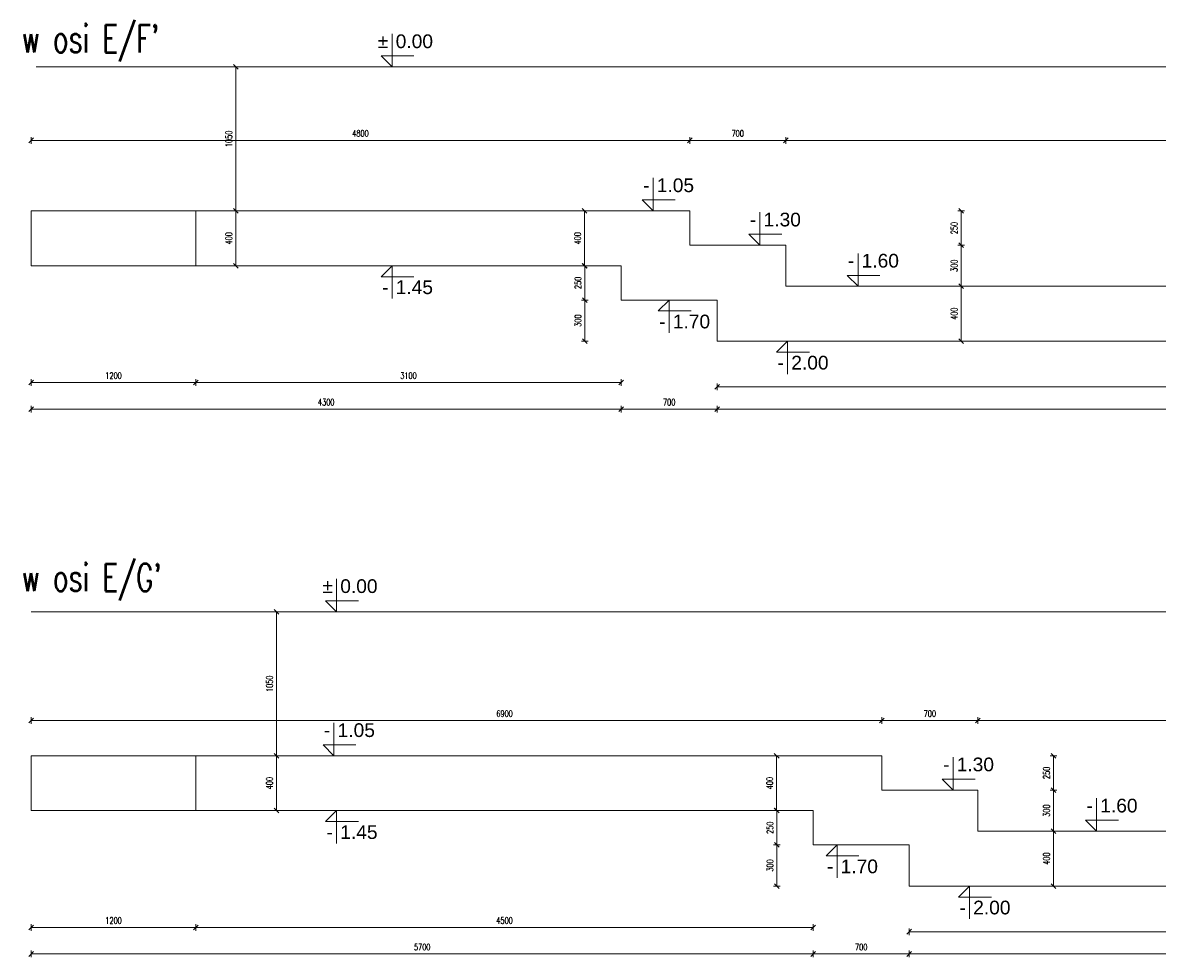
# Model space of a CAD drawing. Extents: x 40861 to 114399, y -71497 to -5875.
# Tile 7 of 45: x 74976 to 83246, y -71497 to -64683. Entities that reach past the tile are written whole.
import ezdxf
from ezdxf.enums import TextEntityAlignment as Align

# ---------------------------------------------------------------- set-up
doc = ezdxf.new("R2010")
doc.units = 0
doc.header["$LTSCALE"] = 10
doc.header["$MEASUREMENT"] = 0
doc.linetypes.add('HIDDEN', pattern=[0.375, 0.25, -0.125])
doc.layers.add('AutoCAD_Structural_Detailing_symbole graficzne', color=7, linetype='Continuous')
for name, color, linetype, lineweight in [('P-Linia4', 253, 'Continuous', 5), ('P-Opis fundamenty', 193, 'Continuous', 9), ('P-Przerywana', 13, 'HIDDEN', 9), ('P-Wymiar', 254, 'Continuous', 9)]:
    doc.layers.add(name, color=color, linetype=linetype, lineweight=lineweight)
doc.styles.add('ROMANS', font='romans.shx', dxfattribs={"width": 0.7})
doc.styles.add('style1', font='arial.ttf')
doc.dimstyles.new('A25', dxfattribs={"dimscale": 27, "dimtxt": 1.75, "dimasz": 0.05, "dimexe": 0, "dimexo": 0, "dimgap": 1, "dimtad": 1, "dimdec": 4, "dimrnd": 1, "dimdsep": 46, "dimtxsty": 'ROMANS', "dimblk": '[[[[[[[[', "dimcen": 2, "dimdle": 2, "dimse1": 1, "dimse2": 1, "dimclrd": 256, "dimclrt": 1, "dimadec": 0, "dimazin": 0, "dimtfac": 1, "dimtdec": 4, "dimtix": 1, "dimtmove": 2, "dimatfit": 3, "dimldrblk": '[[[[[[[[', "dimfxl": 0, "dimtvp": 0.6, "dimtolj": 1, "dimlwd": -1, "dimarcsym": 0})

# ---------------------------------------------------------------- blocks, each defined once
blk = doc.blocks.new('[[[[[[[[')
at = {"layer": 'P-Wymiar'}
for p, q in [((-12.7, -12.7), (12.7, 12.7)), ((0, 0), (-4.6, 0)), ((0, 18), (0, -18))]:
    blk.add_line(p, q, dxfattribs=at)
blk = doc.blocks.new('*D665')
at = {"layer": 'Defpoints', "color": 0}
for p in [(79338, -66454.9), (79073.8, -66704.9), (79338, -66704.9)]:
    blk.add_point(p, dxfattribs=at)
at = {"layer": 'P-Wymiar', "transparency": 16777216}
blk.add_line((79073.8, -66456.2), (79073.8, -66703.5), dxfattribs=at)
at = {"layer": 'P-Wymiar', "transparency": 16777216, "xscale": 1.35, "yscale": 1.35, "zscale": 1.35}
for p, rotation in [((79073.8, -66454.9), 90), ((79073.8, -66704.9), 270)]:
    blk.add_blockref('[[[[[[[[', p, dxfattribs=dict(at, rotation=rotation))
at = {"layer": 'P-Wymiar', "color": 1, "transparency": 16777216, "insert": (79023.2, -66579.9), "char_height": 47.25, "attachment_point": 5, "rotation": 90, "style": 'ROMANS'}
blk.add_mtext('\\A1;250', dxfattribs=at)
blk = doc.blocks.new('*D666')
at = {"layer": 'Defpoints', "color": 0}
for p in [(79338, -66704.9), (79073.8, -67004.9), (80038, -67004.9)]:
    blk.add_point(p, dxfattribs=at)
at = {"layer": 'P-Wymiar', "transparency": 16777216}
blk.add_line((79073.8, -66706.2), (79073.8, -67003.5), dxfattribs=at)
at = {"layer": 'P-Wymiar', "transparency": 16777216, "xscale": 1.35, "yscale": 1.35, "zscale": 1.35}
for p, rotation in [((79073.8, -66704.9), 90), ((79073.8, -67004.9), 270)]:
    blk.add_blockref('[[[[[[[[', p, dxfattribs=dict(at, rotation=rotation))
at = {"layer": 'P-Wymiar', "color": 1, "transparency": 16777216, "insert": (79023.2, -66854.9), "char_height": 47.25, "attachment_point": 5, "rotation": 90, "style": 'ROMANS'}
blk.add_mtext('\\A1;300', dxfattribs=at)
blk = doc.blocks.new('*D667')
at = {"layer": 'Defpoints', "color": 0}
for p in [(79838, -66054.9), (79838, -66304.9), (81816.5, -66304.9)]:
    blk.add_point(p, dxfattribs=at)
at = {"layer": 'P-Wymiar', "transparency": 16777216}
blk.add_line((81816.5, -66056.2), (81816.5, -66303.5), dxfattribs=at)
at = {"layer": 'P-Wymiar', "transparency": 16777216, "xscale": 1.35, "yscale": 1.35, "zscale": 1.35}
for p, rotation in [((81816.5, -66054.9), 90), ((81816.5, -66304.9), 270)]:
    blk.add_blockref('[[[[[[[[', p, dxfattribs=dict(at, rotation=rotation))
at = {"layer": 'P-Wymiar', "color": 1, "transparency": 16777216, "insert": (81765.9, -66179.9), "char_height": 47.25, "attachment_point": 5, "rotation": 90, "style": 'ROMANS'}
blk.add_mtext('\\A1;250', dxfattribs=at)
blk = doc.blocks.new('*D668')
at = {"layer": 'Defpoints', "color": 0}
for p in [(79838, -66304.9), (81691.7, -66604.9), (81816.5, -66604.9)]:
    blk.add_point(p, dxfattribs=at)
at = {"layer": 'P-Wymiar', "transparency": 16777216}
blk.add_line((81816.5, -66306.2), (81816.5, -66603.5), dxfattribs=at)
at = {"layer": 'P-Wymiar', "transparency": 16777216, "xscale": 1.35, "yscale": 1.35, "zscale": 1.35}
for p, rotation in [((81816.5, -66304.9), 90), ((81816.5, -66604.9), 270)]:
    blk.add_blockref('[[[[[[[[', p, dxfattribs=dict(at, rotation=rotation))
at = {"layer": 'P-Wymiar', "color": 1, "transparency": 16777216, "insert": (81765.9, -66454.9), "char_height": 47.25, "attachment_point": 5, "rotation": 90, "style": 'ROMANS'}
blk.add_mtext('\\A1;300', dxfattribs=at)
blk = doc.blocks.new('*D669')
at = {"layer": 'Defpoints', "color": 0}
for p in [(75038, -66454.9), (79338, -66454.9), (79338, -67500.2)]:
    blk.add_point(p, dxfattribs=at)
at = {"layer": 'P-Wymiar', "transparency": 16777216}
blk.add_line((75039.4, -67500.2), (79336.7, -67500.2), dxfattribs=at)
at = {"layer": 'P-Wymiar', "transparency": 16777216, "xscale": 1.35, "yscale": 1.35, "zscale": 1.35, "rotation": 180}
blk.add_blockref('[[[[[[[[', (75038, -67500.2), dxfattribs=at)
at = {"layer": 'P-Wymiar', "transparency": 16777216, "xscale": 1.35, "yscale": 1.35, "zscale": 1.35}
blk.add_blockref('[[[[[[[[', (79338, -67500.2), dxfattribs=at)
at = {"layer": 'P-Wymiar', "color": 1, "transparency": 16777216, "insert": (77188, -67449.6), "char_height": 47.25, "attachment_point": 5, "style": 'ROMANS'}
blk.add_mtext('\\A1;4300', dxfattribs=at)
blk = doc.blocks.new('*D670')
at = {"layer": 'Defpoints', "color": 0}
for p in [(79338, -66454.9), (80038, -67004.9), (80038, -67500.2)]:
    blk.add_point(p, dxfattribs=at)
at = {"layer": 'P-Wymiar', "transparency": 16777216}
blk.add_line((79339.4, -67500.2), (80036.7, -67500.2), dxfattribs=at)
at = {"layer": 'P-Wymiar', "transparency": 16777216, "xscale": 1.35, "yscale": 1.35, "zscale": 1.35, "rotation": 180}
blk.add_blockref('[[[[[[[[', (79338, -67500.2), dxfattribs=at)
at = {"layer": 'P-Wymiar', "transparency": 16777216, "xscale": 1.35, "yscale": 1.35, "zscale": 1.35}
blk.add_blockref('[[[[[[[[', (80038, -67500.2), dxfattribs=at)
at = {"layer": 'P-Wymiar', "color": 1, "transparency": 16777216, "insert": (79688, -67449.6), "char_height": 47.25, "attachment_point": 5, "style": 'ROMANS'}
blk.add_mtext('\\A1;700', dxfattribs=at)
blk = doc.blocks.new('*D671')
at = {"layer": 'Defpoints', "color": 0}
for p in [(80038, -67004.9), (90333, -67004.9), (90333, -67500.2)]:
    blk.add_point(p, dxfattribs=at)
at = {"layer": 'P-Wymiar', "transparency": 16777216}
blk.add_line((80039.4, -67500.2), (90331.7, -67500.2), dxfattribs=at)
at = {"layer": 'P-Wymiar', "transparency": 16777216, "xscale": 1.35, "yscale": 1.35, "zscale": 1.35, "rotation": 180}
blk.add_blockref('[[[[[[[[', (80038, -67500.2), dxfattribs=at)
at = {"layer": 'P-Wymiar', "transparency": 16777216, "xscale": 1.35, "yscale": 1.35, "zscale": 1.35}
blk.add_blockref('[[[[[[[[', (90333, -67500.2), dxfattribs=at)
at = {"layer": 'P-Wymiar', "color": 1, "transparency": 16777216, "insert": (85185.5, -67449.6), "char_height": 47.25, "attachment_point": 5, "style": 'ROMANS'}
blk.add_mtext('\\A1;10295', dxfattribs=at)
blk = doc.blocks.new('*D673')
at = {"layer": 'Defpoints', "color": 0}
for p in [(80038, -67004.9), (89133, -67004.9), (80038, -67337.7)]:
    blk.add_point(p, dxfattribs=at)
at = {"layer": 'P-Wymiar', "transparency": 16777216}
blk.add_line((89131.7, -67337.7), (80039.4, -67337.7), dxfattribs=at)
at = {"layer": 'P-Wymiar', "transparency": 16777216, "xscale": 1.35, "yscale": 1.35, "zscale": 1.35, "rotation": 180}
blk.add_blockref('[[[[[[[[', (80038, -67337.7), dxfattribs=at)
at = {"layer": 'P-Wymiar', "transparency": 16777216, "xscale": 1.35, "yscale": 1.35, "zscale": 1.35}
blk.add_blockref('[[[[[[[[', (89133, -67337.7), dxfattribs=at)
at = {"layer": 'P-Wymiar', "color": 1, "transparency": 16777216, "insert": (84585.5, -67287.1), "char_height": 47.25, "attachment_point": 5, "style": 'ROMANS'}
blk.add_mtext('\\A1;9095', dxfattribs=at)
blk = doc.blocks.new('*D674')
at = {"layer": 'Defpoints', "color": 0}
for p in [(76238, -66454.9), (79338, -66454.9), (76238, -67306.8)]:
    blk.add_point(p, dxfattribs=at)
at = {"layer": 'P-Wymiar', "transparency": 16777216}
blk.add_line((79336.7, -67306.8), (76239.4, -67306.8), dxfattribs=at)
at = {"layer": 'P-Wymiar', "transparency": 16777216, "xscale": 1.35, "yscale": 1.35, "zscale": 1.35, "rotation": 180}
blk.add_blockref('[[[[[[[[', (76238, -67306.8), dxfattribs=at)
at = {"layer": 'P-Wymiar', "transparency": 16777216, "xscale": 1.35, "yscale": 1.35, "zscale": 1.35}
blk.add_blockref('[[[[[[[[', (79338, -67306.8), dxfattribs=at)
at = {"layer": 'P-Wymiar', "color": 1, "transparency": 16777216, "insert": (77788, -67256.2), "char_height": 47.25, "attachment_point": 5, "style": 'ROMANS'}
blk.add_mtext('\\A1;3100', dxfattribs=at)
blk = doc.blocks.new('*D675')
at = {"layer": 'Defpoints', "color": 0}
for p in [(75038, -66454.9), (76238, -66454.9), (75038, -67306.8)]:
    blk.add_point(p, dxfattribs=at)
at = {"layer": 'P-Wymiar', "transparency": 16777216}
blk.add_line((76236.7, -67306.8), (75039.4, -67306.8), dxfattribs=at)
at = {"layer": 'P-Wymiar', "transparency": 16777216, "xscale": 1.35, "yscale": 1.35, "zscale": 1.35, "rotation": 180}
blk.add_blockref('[[[[[[[[', (75038, -67306.8), dxfattribs=at)
at = {"layer": 'P-Wymiar', "transparency": 16777216, "xscale": 1.35, "yscale": 1.35, "zscale": 1.35}
blk.add_blockref('[[[[[[[[', (76238, -67306.8), dxfattribs=at)
at = {"layer": 'P-Wymiar', "color": 1, "transparency": 16777216, "insert": (75638, -67256.2), "char_height": 47.25, "attachment_point": 5, "style": 'ROMANS'}
blk.add_mtext('\\A1;1200', dxfattribs=at)
blk = doc.blocks.new('*D676')
at = {"layer": 'Defpoints', "color": 0}
for p in [(78886.9, -66054.9), (79071.7, -66054.9), (78886.9, -66454.9)]:
    blk.add_point(p, dxfattribs=at)
at = {"layer": 'P-Wymiar', "transparency": 16777216}
blk.add_line((79071.7, -66453.5), (79071.7, -66056.2), dxfattribs=at)
at = {"layer": 'P-Wymiar', "transparency": 16777216, "xscale": 1.35, "yscale": 1.35, "zscale": 1.35}
for p, rotation in [((79071.7, -66054.9), 90), ((79071.7, -66454.9), 270)]:
    blk.add_blockref('[[[[[[[[', p, dxfattribs=dict(at, rotation=rotation))
at = {"layer": 'P-Wymiar', "color": 1, "transparency": 16777216, "insert": (79021, -66254.9), "char_height": 47.25, "attachment_point": 5, "rotation": 90, "style": 'ROMANS'}
blk.add_mtext('\\A1;400', dxfattribs=at)
blk = doc.blocks.new('*D677')
at = {"layer": 'Defpoints', "color": 0}
for p in [(81550.8, -66604.9), (81550.8, -67004.9), (81815.9, -67004.9)]:
    blk.add_point(p, dxfattribs=at)
at = {"layer": 'P-Wymiar', "transparency": 16777216}
blk.add_line((81815.9, -66606.2), (81815.9, -67003.5), dxfattribs=at)
at = {"layer": 'P-Wymiar', "transparency": 16777216, "xscale": 1.35, "yscale": 1.35, "zscale": 1.35}
for p, rotation in [((81815.9, -66604.9), 90), ((81815.9, -67004.9), 270)]:
    blk.add_blockref('[[[[[[[[', p, dxfattribs=dict(at, rotation=rotation))
at = {"layer": 'P-Wymiar', "color": 1, "transparency": 16777216, "insert": (81765.3, -66804.9), "char_height": 47.25, "attachment_point": 5, "rotation": 90, "style": 'ROMANS'}
blk.add_mtext('\\A1;400', dxfattribs=at)
blk = doc.blocks.new('*D678')
at = {"layer": 'Defpoints', "color": 0}
for p in [(79838, -65540.6), (75038, -66054.9), (79838, -66054.9)]:
    blk.add_point(p, dxfattribs=at)
at = {"layer": 'P-Wymiar', "transparency": 16777216}
blk.add_line((75039.4, -65540.6), (79836.7, -65540.6), dxfattribs=at)
at = {"layer": 'P-Wymiar', "transparency": 16777216, "xscale": 1.35, "yscale": 1.35, "zscale": 1.35, "rotation": 180}
blk.add_blockref('[[[[[[[[', (75038, -65540.6), dxfattribs=at)
at = {"layer": 'P-Wymiar', "transparency": 16777216, "xscale": 1.35, "yscale": 1.35, "zscale": 1.35}
blk.add_blockref('[[[[[[[[', (79838, -65540.6), dxfattribs=at)
at = {"layer": 'P-Wymiar', "color": 1, "transparency": 16777216, "insert": (77438, -65489.9), "char_height": 47.25, "attachment_point": 5, "style": 'ROMANS'}
blk.add_mtext('\\A1;4800', dxfattribs=at)
blk = doc.blocks.new('*D679')
at = {"layer": 'Defpoints', "color": 0}
for p in [(80538, -65540.6), (79838, -66054.9), (80538, -66304.9)]:
    blk.add_point(p, dxfattribs=at)
at = {"layer": 'P-Wymiar', "transparency": 16777216}
blk.add_line((79839.4, -65540.6), (80536.7, -65540.6), dxfattribs=at)
at = {"layer": 'P-Wymiar', "transparency": 16777216, "xscale": 1.35, "yscale": 1.35, "zscale": 1.35, "rotation": 180}
blk.add_blockref('[[[[[[[[', (79838, -65540.6), dxfattribs=at)
at = {"layer": 'P-Wymiar', "transparency": 16777216, "xscale": 1.35, "yscale": 1.35, "zscale": 1.35}
blk.add_blockref('[[[[[[[[', (80538, -65540.6), dxfattribs=at)
at = {"layer": 'P-Wymiar', "color": 1, "transparency": 16777216, "insert": (80188, -65489.9), "char_height": 47.25, "attachment_point": 5, "style": 'ROMANS'}
blk.add_mtext('\\A1;700', dxfattribs=at)
blk = doc.blocks.new('*D680')
at = {"layer": 'Defpoints', "color": 0}
for p in [(90333, -65540.6), (80538, -66304.9), (90333, -66604.9)]:
    blk.add_point(p, dxfattribs=at)
at = {"layer": 'P-Wymiar', "transparency": 16777216}
blk.add_line((80539.4, -65540.6), (90331.7, -65540.6), dxfattribs=at)
at = {"layer": 'P-Wymiar', "transparency": 16777216, "xscale": 1.35, "yscale": 1.35, "zscale": 1.35, "rotation": 180}
blk.add_blockref('[[[[[[[[', (80538, -65540.6), dxfattribs=at)
at = {"layer": 'P-Wymiar', "transparency": 16777216, "xscale": 1.35, "yscale": 1.35, "zscale": 1.35}
blk.add_blockref('[[[[[[[[', (90333, -65540.6), dxfattribs=at)
at = {"layer": 'P-Wymiar', "color": 1, "transparency": 16777216, "insert": (85435.5, -65489.9), "char_height": 47.25, "attachment_point": 5, "style": 'ROMANS'}
blk.add_mtext('\\A1;9795', dxfattribs=at)
blk = doc.blocks.new('*D681')
at = {"layer": 'Defpoints', "color": 0}
for p in [(80738, -70427.6), (80473.8, -70677.6), (80738, -70677.6)]:
    blk.add_point(p, dxfattribs=at)
at = {"layer": 'P-Wymiar', "transparency": 16777216}
blk.add_line((80473.8, -70429), (80473.8, -70676.3), dxfattribs=at)
at = {"layer": 'P-Wymiar', "transparency": 16777216, "xscale": 1.35, "yscale": 1.35, "zscale": 1.35}
for p, rotation in [((80473.8, -70427.6), 90), ((80473.8, -70677.6), 270)]:
    blk.add_blockref('[[[[[[[[', p, dxfattribs=dict(at, rotation=rotation))
at = {"layer": 'P-Wymiar', "color": 1, "transparency": 16777216, "insert": (80423.2, -70552.6), "char_height": 47.25, "attachment_point": 5, "rotation": 90, "style": 'ROMANS'}
blk.add_mtext('\\A1;250', dxfattribs=at)
blk = doc.blocks.new('*D682')
at = {"layer": 'Defpoints', "color": 0}
for p in [(80738, -70677.6), (80473.8, -70977.6), (81438, -70977.6)]:
    blk.add_point(p, dxfattribs=at)
at = {"layer": 'P-Wymiar', "transparency": 16777216}
blk.add_line((80473.8, -70679), (80473.8, -70976.3), dxfattribs=at)
at = {"layer": 'P-Wymiar', "transparency": 16777216, "xscale": 1.35, "yscale": 1.35, "zscale": 1.35}
for p, rotation in [((80473.8, -70677.6), 90), ((80473.8, -70977.6), 270)]:
    blk.add_blockref('[[[[[[[[', p, dxfattribs=dict(at, rotation=rotation))
at = {"layer": 'P-Wymiar', "color": 1, "transparency": 16777216, "insert": (80423.2, -70827.6), "char_height": 47.25, "attachment_point": 5, "rotation": 90, "style": 'ROMANS'}
blk.add_mtext('\\A1;300', dxfattribs=at)
blk = doc.blocks.new('*D683')
at = {"layer": 'Defpoints', "color": 0}
for p in [(81910.7, -70027.6), (81910.7, -70277.6), (82489.2, -70277.6)]:
    blk.add_point(p, dxfattribs=at)
at = {"layer": 'P-Wymiar', "transparency": 16777216}
blk.add_line((82489.2, -70029), (82489.2, -70276.3), dxfattribs=at)
at = {"layer": 'P-Wymiar', "transparency": 16777216, "xscale": 1.35, "yscale": 1.35, "zscale": 1.35}
for p, rotation in [((82489.2, -70027.6), 90), ((82489.2, -70277.6), 270)]:
    blk.add_blockref('[[[[[[[[', p, dxfattribs=dict(at, rotation=rotation))
at = {"layer": 'P-Wymiar', "color": 1, "transparency": 16777216, "insert": (82438.6, -70152.6), "char_height": 47.25, "attachment_point": 5, "rotation": 90, "style": 'ROMANS'}
blk.add_mtext('\\A1;250', dxfattribs=at)
blk = doc.blocks.new('*D684')
at = {"layer": 'Defpoints', "color": 0}
for p in [(81910.7, -70277.6), (82364.4, -70577.6), (82489.2, -70577.6)]:
    blk.add_point(p, dxfattribs=at)
at = {"layer": 'P-Wymiar', "transparency": 16777216}
blk.add_line((82489.2, -70279), (82489.2, -70576.3), dxfattribs=at)
at = {"layer": 'P-Wymiar', "transparency": 16777216, "xscale": 1.35, "yscale": 1.35, "zscale": 1.35}
for p, rotation in [((82489.2, -70277.6), 90), ((82489.2, -70577.6), 270)]:
    blk.add_blockref('[[[[[[[[', p, dxfattribs=dict(at, rotation=rotation))
at = {"layer": 'P-Wymiar', "color": 1, "transparency": 16777216, "insert": (82438.6, -70427.6), "char_height": 47.25, "attachment_point": 5, "rotation": 90, "style": 'ROMANS'}
blk.add_mtext('\\A1;300', dxfattribs=at)
blk = doc.blocks.new('*D685')
at = {"layer": 'Defpoints', "color": 0}
for p in [(75038, -70427.6), (80738, -70427.6), (80738, -71473)]:
    blk.add_point(p, dxfattribs=at)
at = {"layer": 'P-Wymiar', "transparency": 16777216}
blk.add_line((75039.4, -71473), (80736.7, -71473), dxfattribs=at)
at = {"layer": 'P-Wymiar', "transparency": 16777216, "xscale": 1.35, "yscale": 1.35, "zscale": 1.35, "rotation": 180}
blk.add_blockref('[[[[[[[[', (75038, -71473), dxfattribs=at)
at = {"layer": 'P-Wymiar', "transparency": 16777216, "xscale": 1.35, "yscale": 1.35, "zscale": 1.35}
blk.add_blockref('[[[[[[[[', (80738, -71473), dxfattribs=at)
at = {"layer": 'P-Wymiar', "color": 1, "transparency": 16777216, "insert": (77888, -71422.4), "char_height": 47.25, "attachment_point": 5, "style": 'ROMANS'}
blk.add_mtext('\\A1;5700', dxfattribs=at)
blk = doc.blocks.new('*D686')
at = {"layer": 'Defpoints', "color": 0}
for p in [(80738, -70427.6), (81438, -70977.6), (81438, -71473)]:
    blk.add_point(p, dxfattribs=at)
at = {"layer": 'P-Wymiar', "transparency": 16777216}
blk.add_line((80739.4, -71473), (81436.7, -71473), dxfattribs=at)
at = {"layer": 'P-Wymiar', "transparency": 16777216, "xscale": 1.35, "yscale": 1.35, "zscale": 1.35, "rotation": 180}
blk.add_blockref('[[[[[[[[', (80738, -71473), dxfattribs=at)
at = {"layer": 'P-Wymiar', "transparency": 16777216, "xscale": 1.35, "yscale": 1.35, "zscale": 1.35}
blk.add_blockref('[[[[[[[[', (81438, -71473), dxfattribs=at)
at = {"layer": 'P-Wymiar', "color": 1, "transparency": 16777216, "insert": (81088, -71422.4), "char_height": 47.25, "attachment_point": 5, "style": 'ROMANS'}
blk.add_mtext('\\A1;700', dxfattribs=at)
blk = doc.blocks.new('*D687')
at = {"layer": 'Defpoints', "color": 0}
for p in [(81438, -70977.6), (90333, -70977.6), (90333, -71473)]:
    blk.add_point(p, dxfattribs=at)
at = {"layer": 'P-Wymiar', "transparency": 16777216}
blk.add_line((81439.4, -71473), (90331.7, -71473), dxfattribs=at)
at = {"layer": 'P-Wymiar', "transparency": 16777216, "xscale": 1.35, "yscale": 1.35, "zscale": 1.35, "rotation": 180}
blk.add_blockref('[[[[[[[[', (81438, -71473), dxfattribs=at)
at = {"layer": 'P-Wymiar', "transparency": 16777216, "xscale": 1.35, "yscale": 1.35, "zscale": 1.35}
blk.add_blockref('[[[[[[[[', (90333, -71473), dxfattribs=at)
at = {"layer": 'P-Wymiar', "color": 1, "transparency": 16777216, "insert": (85885.5, -71422.4), "char_height": 47.25, "attachment_point": 5, "style": 'ROMANS'}
blk.add_mtext('\\A1;8895', dxfattribs=at)
blk = doc.blocks.new('*D689')
at = {"layer": 'Defpoints', "color": 0}
for p in [(81438, -70977.6), (89133, -70977.6), (81438, -71310.4)]:
    blk.add_point(p, dxfattribs=at)
at = {"layer": 'P-Wymiar', "transparency": 16777216}
blk.add_line((89131.7, -71310.4), (81439.4, -71310.4), dxfattribs=at)
at = {"layer": 'P-Wymiar', "transparency": 16777216, "xscale": 1.35, "yscale": 1.35, "zscale": 1.35, "rotation": 180}
blk.add_blockref('[[[[[[[[', (81438, -71310.4), dxfattribs=at)
at = {"layer": 'P-Wymiar', "transparency": 16777216, "xscale": 1.35, "yscale": 1.35, "zscale": 1.35}
blk.add_blockref('[[[[[[[[', (89133, -71310.4), dxfattribs=at)
at = {"layer": 'P-Wymiar', "color": 1, "transparency": 16777216, "insert": (85285.5, -71259.8), "char_height": 47.25, "attachment_point": 5, "style": 'ROMANS'}
blk.add_mtext('\\A1;7695', dxfattribs=at)
blk = doc.blocks.new('*D690')
at = {"layer": 'Defpoints', "color": 0}
for p in [(76238, -70427.6), (80738, -70427.6), (76238, -71279.6)]:
    blk.add_point(p, dxfattribs=at)
at = {"layer": 'P-Wymiar', "transparency": 16777216}
blk.add_line((80736.7, -71279.6), (76239.4, -71279.6), dxfattribs=at)
at = {"layer": 'P-Wymiar', "transparency": 16777216, "xscale": 1.35, "yscale": 1.35, "zscale": 1.35, "rotation": 180}
blk.add_blockref('[[[[[[[[', (76238, -71279.6), dxfattribs=at)
at = {"layer": 'P-Wymiar', "transparency": 16777216, "xscale": 1.35, "yscale": 1.35, "zscale": 1.35}
blk.add_blockref('[[[[[[[[', (80738, -71279.6), dxfattribs=at)
at = {"layer": 'P-Wymiar', "color": 1, "transparency": 16777216, "insert": (78488, -71229), "char_height": 47.25, "attachment_point": 5, "style": 'ROMANS'}
blk.add_mtext('\\A1;4500', dxfattribs=at)
blk = doc.blocks.new('*D691')
at = {"layer": 'Defpoints', "color": 0}
for p in [(80286.9, -70027.6), (80471.7, -70027.6), (80286.9, -70427.6)]:
    blk.add_point(p, dxfattribs=at)
at = {"layer": 'P-Wymiar', "transparency": 16777216}
blk.add_line((80471.7, -70426.3), (80471.7, -70029), dxfattribs=at)
at = {"layer": 'P-Wymiar', "transparency": 16777216, "xscale": 1.35, "yscale": 1.35, "zscale": 1.35}
for p, rotation in [((80471.7, -70027.6), 90), ((80471.7, -70427.6), 270)]:
    blk.add_blockref('[[[[[[[[', p, dxfattribs=dict(at, rotation=rotation))
at = {"layer": 'P-Wymiar', "color": 1, "transparency": 16777216, "insert": (80421, -70227.6), "char_height": 47.25, "attachment_point": 5, "rotation": 90, "style": 'ROMANS'}
blk.add_mtext('\\A1;400', dxfattribs=at)
blk = doc.blocks.new('*D692')
at = {"layer": 'Defpoints', "color": 0}
for p in [(81550.8, -70577.6), (81550.8, -70977.6), (82489.2, -70977.6)]:
    blk.add_point(p, dxfattribs=at)
at = {"layer": 'P-Wymiar', "transparency": 16777216}
blk.add_line((82489.2, -70579), (82489.2, -70976.3), dxfattribs=at)
at = {"layer": 'P-Wymiar', "transparency": 16777216, "xscale": 1.35, "yscale": 1.35, "zscale": 1.35}
for p, rotation in [((82489.2, -70577.6), 90), ((82489.2, -70977.6), 270)]:
    blk.add_blockref('[[[[[[[[', p, dxfattribs=dict(at, rotation=rotation))
at = {"layer": 'P-Wymiar', "color": 1, "transparency": 16777216, "insert": (82438.6, -70777.6), "char_height": 47.25, "attachment_point": 5, "rotation": 90, "style": 'ROMANS'}
blk.add_mtext('\\A1;400', dxfattribs=at)
blk = doc.blocks.new('*D693')
at = {"layer": 'Defpoints', "color": 0}
for p in [(81938, -69771.1), (75038, -70285.4), (81938, -70535.4)]:
    blk.add_point(p, dxfattribs=at)
at = {"layer": 'P-Wymiar', "transparency": 16777216}
blk.add_line((75039.4, -69771.1), (81936.7, -69771.1), dxfattribs=at)
at = {"layer": 'P-Wymiar', "transparency": 16777216, "xscale": 1.35, "yscale": 1.35, "zscale": 1.35, "rotation": 180}
blk.add_blockref('[[[[[[[[', (75038, -69771.1), dxfattribs=at)
at = {"layer": 'P-Wymiar', "transparency": 16777216, "xscale": 1.35, "yscale": 1.35, "zscale": 1.35}
blk.add_blockref('[[[[[[[[', (81938, -69771.1), dxfattribs=at)
at = {"layer": 'P-Wymiar', "color": 1, "transparency": 16777216, "insert": (78488, -69720.5), "char_height": 47.25, "attachment_point": 5, "style": 'ROMANS'}
blk.add_mtext('\\A1;6900', dxfattribs=at)
blk = doc.blocks.new('*D694')
at = {"layer": 'Defpoints', "color": 0}
for p in [(81238, -69771.1), (81238, -70285.4), (81938, -70535.4)]:
    blk.add_point(p, dxfattribs=at)
at = {"layer": 'P-Wymiar', "transparency": 16777216}
blk.add_line((81936.7, -69771.1), (81239.4, -69771.1), dxfattribs=at)
at = {"layer": 'P-Wymiar', "transparency": 16777216, "xscale": 1.35, "yscale": 1.35, "zscale": 1.35, "rotation": 180}
blk.add_blockref('[[[[[[[[', (81238, -69771.1), dxfattribs=at)
at = {"layer": 'P-Wymiar', "transparency": 16777216, "xscale": 1.35, "yscale": 1.35, "zscale": 1.35}
blk.add_blockref('[[[[[[[[', (81938, -69771.1), dxfattribs=at)
at = {"layer": 'P-Wymiar', "color": 1, "transparency": 16777216, "insert": (81588, -69720.5), "char_height": 47.25, "attachment_point": 5, "style": 'ROMANS'}
blk.add_mtext('\\A1;700', dxfattribs=at)
blk = doc.blocks.new('*D695')
at = {"layer": 'Defpoints', "color": 0}
for p in [(90333, -69771.1), (81238, -70285.4), (90333, -70835.4)]:
    blk.add_point(p, dxfattribs=at)
at = {"layer": 'P-Wymiar', "transparency": 16777216}
blk.add_line((81239.4, -69771.1), (90331.7, -69771.1), dxfattribs=at)
at = {"layer": 'P-Wymiar', "transparency": 16777216, "xscale": 1.35, "yscale": 1.35, "zscale": 1.35, "rotation": 180}
blk.add_blockref('[[[[[[[[', (81238, -69771.1), dxfattribs=at)
at = {"layer": 'P-Wymiar', "transparency": 16777216, "xscale": 1.35, "yscale": 1.35, "zscale": 1.35}
blk.add_blockref('[[[[[[[[', (90333, -69771.1), dxfattribs=at)
at = {"layer": 'P-Wymiar', "color": 1, "transparency": 16777216, "insert": (85785.5, -69720.5), "char_height": 47.25, "attachment_point": 5, "style": 'ROMANS'}
blk.add_mtext('\\A1;9095', dxfattribs=at)
blk = doc.blocks.new('*D696')
at = {"layer": 'Defpoints', "color": 0}
for p in [(76238, -70227.6), (75038, -70427.6), (76238, -71279.6)]:
    blk.add_point(p, dxfattribs=at)
at = {"layer": 'P-Wymiar', "transparency": 16777216}
blk.add_line((75039.4, -71279.6), (76236.7, -71279.6), dxfattribs=at)
at = {"layer": 'P-Wymiar', "transparency": 16777216, "xscale": 1.35, "yscale": 1.35, "zscale": 1.35, "rotation": 180}
blk.add_blockref('[[[[[[[[', (75038, -71279.6), dxfattribs=at)
at = {"layer": 'P-Wymiar', "transparency": 16777216, "xscale": 1.35, "yscale": 1.35, "zscale": 1.35}
blk.add_blockref('[[[[[[[[', (76238, -71279.6), dxfattribs=at)
at = {"layer": 'P-Wymiar', "color": 1, "transparency": 16777216, "insert": (75638, -71229), "char_height": 47.25, "attachment_point": 5, "style": 'ROMANS'}
blk.add_mtext('\\A1;1200', dxfattribs=at)
blk = doc.blocks.new('*D697')
at = {"layer": 'Defpoints', "color": 0}
for p in [(76537.2, -65004.9), (76529.1, -66054.9), (76537.2, -66054.9)]:
    blk.add_point(p, dxfattribs=at)
at = {"layer": 'P-Wymiar', "transparency": 16777216}
blk.add_line((76529.1, -65006.2), (76529.1, -66053.5), dxfattribs=at)
at = {"layer": 'P-Wymiar', "transparency": 16777216, "xscale": 1.35, "yscale": 1.35, "zscale": 1.35}
for p, rotation in [((76529.1, -65004.9), 90), ((76529.1, -66054.9), 270)]:
    blk.add_blockref('[[[[[[[[', p, dxfattribs=dict(at, rotation=rotation))
at = {"layer": 'P-Wymiar', "color": 1, "transparency": 16777216, "insert": (76478.5, -65529.9), "char_height": 47.25, "attachment_point": 5, "rotation": 90, "style": 'ROMANS'}
blk.add_mtext('\\A1;1050', dxfattribs=at)
blk = doc.blocks.new('*D698')
at = {"layer": 'Defpoints', "color": 0}
for p in [(76537.2, -66054.9), (76529.1, -66454.9), (76550, -66454.9)]:
    blk.add_point(p, dxfattribs=at)
at = {"layer": 'P-Wymiar', "transparency": 16777216}
blk.add_line((76529.1, -66056.2), (76529.1, -66453.5), dxfattribs=at)
at = {"layer": 'P-Wymiar', "transparency": 16777216, "xscale": 1.35, "yscale": 1.35, "zscale": 1.35}
for p, rotation in [((76529.1, -66054.9), 90), ((76529.1, -66454.9), 270)]:
    blk.add_blockref('[[[[[[[[', p, dxfattribs=dict(at, rotation=rotation))
at = {"layer": 'P-Wymiar', "color": 1, "transparency": 16777216, "insert": (76478.5, -66254.9), "char_height": 47.25, "attachment_point": 5, "rotation": 90, "style": 'ROMANS'}
blk.add_mtext('\\A1;400', dxfattribs=at)
blk = doc.blocks.new('*D699')
at = {"layer": 'Defpoints', "color": 0}
for p in [(76634.7, -68977.6), (76634.7, -70027.6), (76825.8, -70027.6)]:
    blk.add_point(p, dxfattribs=at)
at = {"layer": 'P-Wymiar', "transparency": 16777216}
blk.add_line((76825.8, -68979), (76825.8, -70026.3), dxfattribs=at)
at = {"layer": 'P-Wymiar', "transparency": 16777216, "xscale": 1.35, "yscale": 1.35, "zscale": 1.35}
for p, rotation in [((76825.8, -68977.6), 90), ((76825.8, -70027.6), 270)]:
    blk.add_blockref('[[[[[[[[', p, dxfattribs=dict(at, rotation=rotation))
at = {"layer": 'P-Wymiar', "color": 1, "transparency": 16777216, "insert": (76775.2, -69502.6), "char_height": 47.25, "attachment_point": 5, "rotation": 90, "style": 'ROMANS'}
blk.add_mtext('\\A1;1050', dxfattribs=at)
blk = doc.blocks.new('*D700')
at = {"layer": 'Defpoints', "color": 0}
for p in [(76634.7, -70027.6), (76825.8, -70427.6), (76825.8, -70427.6)]:
    blk.add_point(p, dxfattribs=at)
at = {"layer": 'P-Wymiar', "transparency": 16777216}
blk.add_line((76825.8, -70029), (76825.8, -70426.3), dxfattribs=at)
at = {"layer": 'P-Wymiar', "transparency": 16777216, "xscale": 1.35, "yscale": 1.35, "zscale": 1.35}
for p, rotation in [((76825.8, -70027.6), 90), ((76825.8, -70427.6), 270)]:
    blk.add_blockref('[[[[[[[[', p, dxfattribs=dict(at, rotation=rotation))
at = {"layer": 'P-Wymiar', "color": 1, "transparency": 16777216, "insert": (76775.2, -70227.6), "char_height": 47.25, "attachment_point": 5, "rotation": 90, "style": 'ROMANS'}
blk.add_mtext('\\A1;400', dxfattribs=at)

msp = doc.modelspace()

# ---------------------------------------------------------------- linework, layer by layer
at = {"layer": 'AutoCAD_Structural_Detailing_symbole graficzne', "color": 1, "lineweight": 0}
for p, q in [((77667.98995, -65004.86799), (77667.98995, -64764.86799)), ((77827.98995, -64924.86799), (77587.98995, -64924.86799)), ((77587.98995, -64924.86799), (77667.98995, -65004.86799)), ((77787.98995, -65004.86799), (77547.98995, -65004.86799)), ((79571.13052, -66054.86799), (79571.13052, -65814.86799)), ((79731.13052, -65974.86799), (79491.13052, -65974.86799)), ((79491.13052, -65974.86799), (79571.13052, -66054.86799)), ((79691.13052, -66054.86799), (79451.13052, -66054.86799)), ((80349.89018, -66304.86799), (80349.89018, -66064.86799)), ((80509.89018, -66224.86799), (80269.89018, -66224.86799)), ((80269.89018, -66224.86799), (80349.89018, -66304.86799)), ((80469.89018, -66304.86799), (80229.89018, -66304.86799)), ((81064.6418, -66604.86799), (81064.6418, -66364.86799)), ((77787.98995, -66454.86799), (77547.98995, -66454.86799)), ((77587.98995, -66534.86799), (77667.98995, -66454.86799)), ((77667.98995, -66454.86799), (77667.98995, -66694.86799)), ((77827.98995, -66534.86799), (77587.98995, -66534.86799)), ((81224.6418, -66524.86799), (80984.6418, -66524.86799)), ((80984.6418, -66524.86799), (81064.6418, -66604.86799)), ((81184.6418, -66604.86799), (80944.6418, -66604.86799)), ((79808.00881, -66704.86799), (79568.00881, -66704.86799)), ((79608.00881, -66784.86799), (79688.00881, -66704.86799)), ((79688.00881, -66704.86799), (79688.00881, -66944.86799)), ((79848.00881, -66784.86799), (79608.00881, -66784.86799)), ((80671.67627, -67004.86799), (80431.67627, -67004.86799)), ((80471.67627, -67084.86799), (80551.67627, -67004.86799)), ((80551.67627, -67004.86799), (80551.67627, -67244.86799)), ((80711.67627, -67084.86799), (80471.67627, -67084.86799)), ((77263.98879, -68977.62025), (77263.98879, -68737.62025)), ((77263.98879, -68977.62025), (77263.98879, -68737.62025)), ((77383.98879, -68977.62025), (77143.98879, -68977.62025)), ((77383.98879, -68977.62025), (77143.98879, -68977.62025)), ((77423.98879, -68897.62025), (77183.98879, -68897.62025)), ((77183.98879, -68897.62025), (77263.98879, -68977.62025)), ((77423.98879, -68897.62025), (77183.98879, -68897.62025)), ((77183.98879, -68897.62025), (77263.98879, -68977.62025)), ((77244.90821, -70027.62025), (77244.90821, -69787.62025)), ((77404.90821, -69947.62025), (77164.90821, -69947.62025)), ((77164.90821, -69947.62025), (77244.90821, -70027.62025)), ((77364.90821, -70027.62025), (77124.90821, -70027.62025)), ((81757.51144, -70277.62025), (81757.51144, -70037.62025)), ((81917.51144, -70197.62025), (81677.51144, -70197.62025)), ((81677.51144, -70197.62025), (81757.51144, -70277.62025)), ((81877.51144, -70277.62025), (81637.51144, -70277.62025)), ((82804.03393, -70577.62025), (82804.03393, -70337.62025)), ((77383.98879, -70427.62025), (77143.98879, -70427.62025)), ((77183.98879, -70507.62025), (77263.98879, -70427.62025)), ((77263.98879, -70427.62025), (77263.98879, -70667.62025)), ((77423.98879, -70507.62025), (77183.98879, -70507.62025)), ((82964.03393, -70497.62025), (82724.03393, -70497.62025)), ((82724.03393, -70497.62025), (82804.03393, -70577.62025)), ((82924.03393, -70577.62025), (82684.03393, -70577.62025)), ((81031.63034, -70677.62025), (80791.63034, -70677.62025)), ((80831.63034, -70757.62025), (80911.63034, -70677.62025)), ((80911.63034, -70677.62025), (80911.63034, -70917.62025)), ((81071.63034, -70757.62025), (80831.63034, -70757.62025)), ((81997.6656, -70977.62025), (81757.6656, -70977.62025)), ((81797.6656, -71057.62025), (81877.6656, -70977.62025)), ((81877.6656, -70977.62025), (81877.6656, -71217.62025)), ((82037.6656, -71057.62025), (81797.6656, -71057.62025))]:
    msp.add_line(p, q, dxfattribs=at)
at = {"layer": 'P-Opis fundamenty', "color": 2}
for points in [[(75038.00881, -66054.86799), (79838.00881, -66054.86799), (79838.00881, -66304.86799), (80538.00881, -66304.86799), (80538.00881, -66604.86799), (90333.00747, -66604.86799)], [(75038.00881, -70027.62025), (81238.00881, -70027.62025), (81238.00881, -70277.62025), (81938.00881, -70277.62025), (81938.00881, -70577.62025), (90333.00747, -70577.62025)]]:
    msp.add_lwpolyline(points, dxfattribs=at)
at = {"layer": 'P-Opis fundamenty', "color": 1}
for points in [[(75038.00881, -66454.86799), (79338.00881, -66454.86799), (79338.00881, -66704.86799), (80038.00881, -66704.86799), (80038.00881, -67004.86799), (90333.00747, -67004.86799)], [(75038.00881, -70427.62025), (80738.00881, -70427.62025), (80738.00881, -70677.62025), (81438.00881, -70677.62025), (81438.00881, -70977.62025), (90333.00747, -70977.62025), (90333.00747, -70577.62025)]]:
    msp.add_lwpolyline(points, dxfattribs=at)
at = {"layer": 'P-Przerywana', "color": 84, "true_color": 0x269900}
for points in [[(75074.70132, -65004.86799), (90296.31496, -65004.86799)], [(75038.00881, -68977.62025), (90691.93431, -68977.62025)]]:
    msp.add_lwpolyline(points, dxfattribs=at)
at = {"layer": 'P-Przerywana'}
for points in [[(76238.00881, -66054.86799), (76238.00881, -66454.86799), (75038.00881, -66454.86799), (75038.00881, -66054.86799)], [(75038.00881, -70427.62025), (76238.00881, -70427.62025), (76238.00881, -70027.62025), (75038.00881, -70027.62025)]]:
    msp.add_lwpolyline(points, close=True, dxfattribs=at)

# ---------------------------------------------------------------- texts
at = {"layer": 'AutoCAD_Structural_Detailing_symbole graficzne', "color": 2, "style": 'style1'}
for s, p in [('±', (77641.32329, -64898.20133)), ('-', (79544.46385, -65948.20133)), ('-', (80323.22351, -66198.20133)), ('-', (81037.97514, -66498.20133)), ('±', (77237.32212, -68870.95358)), ('±', (77237.32212, -68870.95358)), ('-', (77218.24155, -69920.95358)), ('-', (81730.84477, -70170.95358)), ('-', (82777.36727, -70470.95358))]:
    msp.add_text(s, height=100, dxfattribs=at).set_placement(p, align=Align.BOTTOM_RIGHT)
for s, p in [('0.00 ', (77694.65662, -64898.20133)), ('1.05 ', (79597.79719, -65948.20133)), ('1.30 ', (80376.55684, -66198.20133)), ('1.60 ', (81091.30847, -66498.20133)), ('0.00 ', (77290.65545, -68870.95358)), ('0.00 ', (77290.65545, -68870.95358)), ('1.05 ', (77271.57488, -69920.95358)), ('1.30 ', (81784.1781, -70170.95358)), ('1.60 ', (82830.7006, -70470.95358))]:
    msp.add_text(s, height=100, dxfattribs=at).set_placement(p, align=Align.BOTTOM_LEFT)
for s, p in [('1.45 ', (77694.65662, -66561.53466)), ('1.70 ', (79714.67548, -66811.53466)), ('2.00 ', (80578.34293, -67111.53466)), ('1.45 ', (77290.65545, -70534.28691)), ('1.70 ', (80938.29701, -70784.28691)), ('2.00 ', (81904.33227, -71084.28691))]:
    msp.add_text(s, height=100, dxfattribs=at).set_placement(p, align=Align.TOP_LEFT)
for p in [(77641.32329, -66561.53466), (79661.34214, -66811.53466), (80525.0096, -67111.53466), (77237.32212, -70534.28691), (80884.96367, -70784.28691), (81850.99894, -71084.28691)]:
    msp.add_text('-', height=100, dxfattribs=at).set_placement(p, align=Align.TOP_RIGHT)
at = {"layer": 'P-Linia4', "color": 6, "lineweight": 30, "char_height": 200, "attachment_point": 1, "style": 'ROMANS'}
for s, insert in [("w osi E/F'", (74968.32071, -64699.39899)), ("w osi E/G'", (74968.32071, -68628.62371))]:
    msp.add_mtext_dynamic_manual_height_columns(s, width=1808.8876152, gutter_width=62.5, heights=[0], dxfattribs=dict(at, insert=insert))

# ---------------------------------------------------------------- dimensions: what is measured, and where the dimension line sits
at = {"layer": 'P-Wymiar'}
for base, p1, p2, picture, middle in [((76529.12634, -66054.86799), (76537.24505, -65004.86799), (76537.24505, -66054.86799), '*D697', (76478.50134, -65529.86799)), ((76529.12634, -66454.86799), (76537.24505, -66054.86799), (76550.02562, -66454.86799), '*D698', (76478.50134, -66254.86799)), ((79071.66955, -66054.86799), (78886.90884, -66454.86799), (78886.90884, -66054.86799), '*D676', (79021.04455, -66254.86799)), ((81816.48631, -66304.86799), (79838.00881, -66054.86799), (79838.00881, -66304.86799), '*D667', (81765.86131, -66179.86799)), ((81816.48631, -66604.86799), (79838.00881, -66304.86799), (81691.73508, -66604.86799), '*D668', (81765.86131, -66454.86799)), ((79073.8087, -66704.86799), (79338.00881, -66454.86799), (79338.00881, -66704.86799), '*D665', (79023.1837, -66579.86799)), ((81815.92839, -67004.86799), (81550.84434, -66604.86799), (81550.84434, -67004.86799), '*D677', (81765.30339, -66804.86799)), ((79073.8087, -67004.86799), (79338.00881, -66704.86799), (80038.00881, -67004.86799), '*D666', (79023.1837, -66854.86799)), ((76825.77724, -70027.62025), (76634.6581, -68977.62025), (76634.6581, -70027.62025), '*D699', (76775.15224, -69502.62025)), ((76825.77724, -70427.62025), (76634.6581, -70027.62025), (76825.77724, -70427.62025), '*D700', (76775.15224, -70227.62025)), ((80471.66955, -70027.62025), (80286.90884, -70427.62025), (80286.90884, -70027.62025), '*D691', (80421.04455, -70227.62025)), ((82489.17732, -70277.62025), (81910.69982, -70027.62025), (81910.69982, -70277.62025), '*D683', (82438.55232, -70152.62025)), ((82489.17732, -70577.62025), (81910.69982, -70277.62025), (82364.42609, -70577.62025), '*D684', (82438.55232, -70427.62025)), ((80473.8087, -70677.62025), (80738.00881, -70427.62025), (80738.00881, -70677.62025), '*D681', (80423.1837, -70552.62025)), ((82489.17732, -70977.62025), (81550.84434, -70577.62025), (81550.84434, -70977.62025), '*D692', (82438.55232, -70777.62025)), ((80473.8087, -70977.62025), (80738.00881, -70677.62025), (81438.00881, -70977.62025), '*D682', (80423.1837, -70827.62025))]:
    dim = msp.add_linear_dim(base=base, p1=p1, p2=p2, angle=90, dimstyle='A25', dxfattribs=at)
    dim.commit()
    dim.dimension.update_dxf_attribs({"geometry": picture, "text_midpoint": middle})
for base, p1, p2, picture, middle in [((79838.00881, -65540.56347), (75038.00881, -66054.86799), (79838.00881, -66054.86799), '*D678', (77438.00881, -65489.93847)), ((80538.00881, -65540.56347), (79838.00881, -66054.86799), (80538.00881, -66304.86799), '*D679', (80188.00881, -65489.93847)), ((90333.00747, -65540.56347), (80538.00881, -66304.86799), (90333.00747, -66604.86799), '*D680', (85435.50814, -65489.93847)), ((79338.00881, -67500.2267), (75038.00881, -66454.86799), (79338.00881, -66454.86799), '*D669', (77188.00881, -67449.6017)), ((75038.00881, -67306.84644), (76238.00881, -66454.86799), (75038.00881, -66454.86799), '*D675', (75638.00881, -67256.22144)), ((76238.00881, -67306.84644), (79338.00881, -66454.86799), (76238.00881, -66454.86799), '*D674', (77788.00881, -67256.22144)), ((80038.00881, -67500.2267), (79338.00881, -66454.86799), (80038.00881, -67004.86799), '*D670', (79688.00881, -67449.6017)), ((90333.007469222, -67500.2267022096), (80038.0088100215, -67004.8679919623), (90333.007469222, -67004.8679919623), '*D671', (85185.5081396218, -67449.6017022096)), ((80038.00881, -67337.67822), (89133.00747, -67004.86799), (80038.00881, -67004.86799), '*D673', (84585.50814, -67287.05322)), ((81938.00881, -69771.09213), (75038.00881, -70285.39665), (81938.00881, -70535.39665), '*D693', (78488.00881, -69720.46713)), ((81238.00881, -69771.09213), (81938.00881, -70535.39665), (81238.00881, -70285.39665), '*D694', (81588.00881, -69720.46713)), ((90333.00747, -69771.09213), (81238.00881, -70285.39665), (90333.00747, -70835.39665), '*D695', (85785.50814, -69720.46713)), ((76238.00881, -71279.59869), (75038.00881, -70427.62025), (76238.00881, -70227.62025), '*D696', (75638.00881, -71228.97369)), ((80738.00881, -71472.97896), (75038.00881, -70427.62025), (80738.00881, -70427.62025), '*D685', (77888.00881, -71422.35396)), ((76238.00881, -71279.59869), (80738.00881, -70427.62025), (76238.00881, -70427.62025), '*D690', (78488.00881, -71228.97369)), ((81438.00881, -71472.97896), (80738.00881, -70427.62025), (81438.00881, -70977.62025), '*D686', (81088.00881, -71422.35396)), ((90333.00747, -71472.97896), (81438.00881, -70977.62025), (90333.00747, -70977.62025), '*D687', (85885.50814, -71422.35396)), ((81438.00881, -71310.43047), (89133.00747, -70977.62025), (81438.00881, -70977.62025), '*D689', (85285.50814, -71259.80547))]:
    dim = msp.add_linear_dim(base=base, p1=p1, p2=p2, dimstyle='A25', dxfattribs=at)
    dim.commit()
    dim.dimension.update_dxf_attribs({"geometry": picture, "text_midpoint": middle})

doc.saveas('drawing.dxf')
